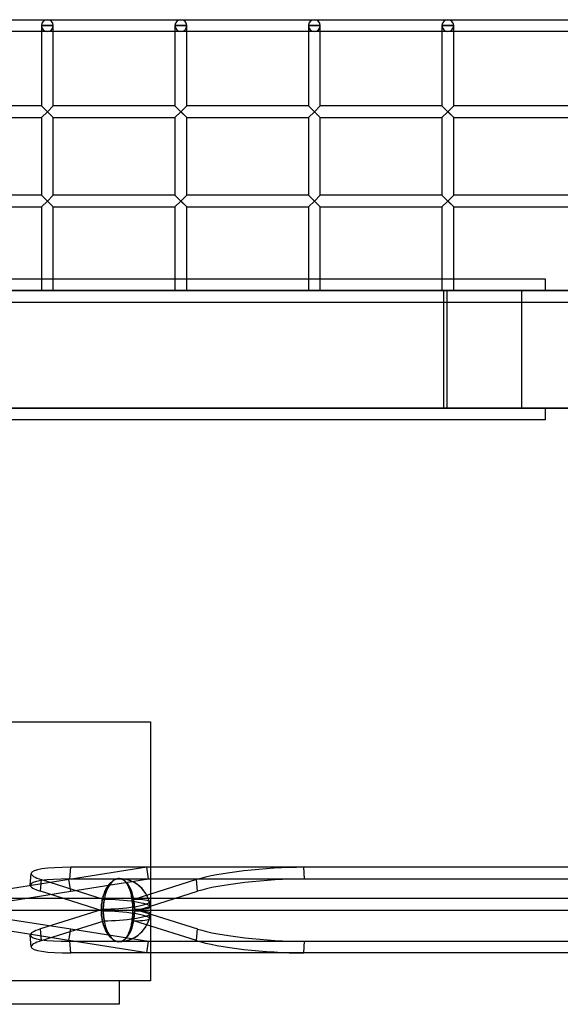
# Model space of a CAD drawing. Header units: millimetres. Extents: x -690 to 690, y -376 to 315.
# Tile 4 of 5: x 45 to 274, y -103 to 315. Entities that reach past the tile are written whole.
import ezdxf

# ---------------------------------------------------------------- set-up
doc = ezdxf.new("R2010")
doc.units = ezdxf.units.MM
doc.layers.add('MAIN-1', color=7, linetype='Continuous')
doc.layers.add('MAIN-2', color=7, linetype='Continuous')

msp = doc.modelspace()

# ---------------------------------------------------------------- linework, layer by layer
at = {"layer": 'MAIN-1'}
for p, q in [((-680, 315), (680, 315)), ((54.17, 310), (2.5, 310)), ((54.17, 312.5), (54.17, 278.4)), ((54.17, 312.5), (59.17, 312.5)), ((59.17, 278.4), (59.17, 312.5)), ((110.83, 310), (59.17, 310)), ((110.83, 312.5), (110.83, 278.4)), ((110.83, 312.5), (115.83, 312.5)), ((115.83, 278.4), (115.83, 312.5)), ((167.5, 310), (115.83, 310)), ((167.5, 312.5), (167.5, 278.4)), ((167.5, 312.5), (172.5, 312.5)), ((172.5, 278.4), (172.5, 312.5)), ((224.17, 310), (172.5, 310)), ((224.17, 312.5), (224.17, 278.4)), ((224.17, 312.5), (229.17, 312.5)), ((229.17, 278.4), (229.17, 312.5)), ((280.83, 310), (229.17, 310)), ((54.17, 278.4), (2.5, 278.4)), ((54.17, 278.4), (59.17, 273.4)), ((54.17, 278.4), (59.17, 273.4)), ((56.67, 275.9), (59.17, 278.4)), ((110.83, 278.4), (59.17, 278.4)), ((110.83, 278.4), (115.83, 273.4)), ((110.83, 278.4), (115.83, 273.4)), ((113.33, 275.9), (115.83, 278.4)), ((167.5, 278.4), (115.83, 278.4)), ((167.5, 278.4), (170, 275.9)), ((170, 275.9), (172.5, 278.4)), ((224.17, 278.4), (172.5, 278.4)), ((224.17, 278.4), (226.67, 275.9)), ((226.67, 275.9), (229.17, 278.4)), ((280.83, 278.4), (229.17, 278.4)), ((2.5, 273.4), (54.17, 273.4)), ((56.67, 275.9), (54.17, 273.4)), ((54.17, 273.4), (54.17, 240.45)), ((59.17, 240.45), (59.17, 273.4)), ((59.17, 273.4), (110.83, 273.4)), ((113.33, 275.9), (110.83, 273.4)), ((110.83, 273.4), (110.83, 240.45)), ((115.83, 240.45), (115.83, 273.4)), ((115.83, 273.4), (167.5, 273.4)), ((170, 275.9), (167.5, 273.4)), ((167.5, 273.4), (167.5, 240.45)), ((172.5, 273.4), (170, 275.9)), ((172.5, 240.45), (172.5, 273.4)), ((172.5, 273.4), (224.17, 273.4)), ((226.67, 275.9), (224.17, 273.4)), ((224.17, 273.4), (224.17, 240.45)), ((229.17, 273.4), (226.67, 275.9)), ((229.17, 240.45), (229.17, 273.4)), ((229.17, 273.4), (280.83, 273.4)), ((54.17, 240.45), (2.5, 240.45)), ((54.17, 240.45), (59.17, 235.45)), ((59.17, 240.45), (56.67, 237.95)), ((110.83, 240.45), (59.17, 240.45)), ((110.83, 240.45), (115.83, 235.45)), ((115.83, 240.45), (113.33, 237.95)), ((167.5, 240.45), (115.83, 240.45)), ((167.5, 240.45), (170, 237.95)), ((170, 237.95), (172.5, 240.45)), ((224.17, 240.45), (172.5, 240.45)), ((224.17, 240.45), (229.17, 235.45)), ((226.67, 237.95), (229.17, 240.45)), ((280.83, 240.45), (229.17, 240.45)), ((2.5, 235.45), (54.17, 235.45)), ((56.67, 237.95), (54.17, 235.45)), ((54.17, 235.45), (54.17, 200)), ((59.17, 235.45), (56.67, 237.95)), ((59.17, 200), (59.17, 235.45)), ((59.17, 235.45), (110.83, 235.45)), ((113.33, 237.95), (110.83, 235.45)), ((110.83, 235.45), (110.83, 200)), ((115.83, 235.45), (113.33, 237.95)), ((115.83, 200), (115.83, 235.45)), ((115.83, 235.45), (167.5, 235.45)), ((170, 237.95), (167.5, 235.45)), ((167.5, 235.45), (167.5, 200)), ((172.5, 235.45), (170, 237.95)), ((172.5, 200), (172.5, 235.45)), ((172.5, 235.45), (224.17, 235.45)), ((226.67, 237.95), (224.17, 235.45)), ((224.17, 235.45), (224.17, 200)), ((226.67, 237.95), (229.17, 235.45)), ((229.17, 200), (229.17, 235.45)), ((229.17, 235.45), (280.83, 235.45)), ((2.5, 205), (54.17, 205)), ((59.17, 205), (110.83, 205)), ((115.83, 205), (167.5, 205)), ((172.5, 205), (224.17, 205)), ((229.17, 205), (268, 205)), ((268, 205), (268, 200)), ((-690, 200), (690, 200))]:
    msp.add_line(p, q, dxfattribs=at)
for centre, start, end in [((56.67, 312.5), 90, 180), ((56.67, 312.5), 0, 90), ((113.33, 312.5), 90, 180), ((113.33, 312.5), 0, 90), ((170, 312.5), 90, 180), ((170, 312.5), 0, 90), ((226.67, 312.5), 90, 180), ((226.67, 312.5), 0, 90)]:
    msp.add_arc(centre, 2.5, start, end, dxfattribs=at)
at = {"layer": 'MAIN-2'}
for p, q in [((54.17, 312.5), (54.17, 312.5)), ((54.17, 312.5), (54.17, 312.5)), ((54.17, 312.5), (54.17, 312.5)), ((54.17, 312.5), (54.17, 312.5)), ((54.17, 312.5), (54.17, 312.5)), ((54.17, 312.5), (54.17, 312.5)), ((54.17, 312.5), (54.17, 312.5)), ((59.17, 312.5), (54.17, 312.5)), ((59.17, 310), (54.17, 310)), ((59.17, 312.5), (59.17, 312.5)), ((59.17, 312.5), (59.17, 312.5)), ((59.17, 312.5), (59.17, 312.5)), ((59.17, 312.5), (59.17, 312.5)), ((59.17, 312.5), (59.17, 312.5)), ((59.17, 312.5), (59.17, 312.5)), ((59.17, 312.5), (59.17, 312.5)), ((110.83, 312.5), (110.83, 312.5)), ((110.83, 312.5), (110.83, 312.5)), ((110.83, 312.5), (110.83, 312.5)), ((110.83, 312.5), (110.83, 312.5)), ((110.83, 312.5), (110.83, 312.5)), ((110.83, 312.5), (110.83, 312.5)), ((110.83, 312.5), (110.83, 312.5)), ((115.83, 312.5), (110.83, 312.5)), ((115.83, 310), (110.83, 310)), ((115.83, 312.5), (115.83, 312.5)), ((115.83, 312.5), (115.83, 312.5)), ((115.83, 312.5), (115.83, 312.5)), ((115.83, 312.5), (115.83, 312.5)), ((115.83, 312.5), (115.83, 312.5)), ((115.83, 312.5), (115.83, 312.5)), ((115.83, 312.5), (115.83, 312.5)), ((167.5, 312.5), (167.5, 312.5)), ((167.5, 312.5), (167.5, 312.5)), ((167.5, 312.5), (167.5, 312.5)), ((167.5, 312.5), (167.5, 312.5)), ((167.5, 312.5), (167.5, 312.5)), ((167.5, 312.5), (167.5, 312.5)), ((167.5, 312.5), (167.5, 312.5)), ((172.5, 312.5), (167.5, 312.5)), ((172.5, 310), (167.5, 310)), ((172.5, 312.5), (172.5, 312.5)), ((172.5, 312.5), (172.5, 312.5)), ((172.5, 312.5), (172.5, 312.5)), ((172.5, 312.5), (172.5, 312.5)), ((172.5, 312.5), (172.5, 312.5)), ((172.5, 312.5), (172.5, 312.5)), ((172.5, 312.5), (172.5, 312.5)), ((224.17, 312.5), (224.17, 312.5)), ((224.17, 312.5), (224.17, 312.5)), ((224.17, 312.5), (224.17, 312.5)), ((224.17, 312.5), (224.17, 312.5)), ((224.17, 312.5), (224.17, 312.5)), ((224.17, 312.5), (224.17, 312.5)), ((224.17, 312.5), (224.17, 312.5)), ((229.17, 312.5), (224.17, 312.5)), ((229.17, 310), (224.17, 310)), ((229.17, 312.5), (229.17, 312.5)), ((229.17, 312.5), (229.17, 312.5)), ((229.17, 312.5), (229.17, 312.5)), ((229.17, 312.5), (229.17, 312.5)), ((229.17, 312.5), (229.17, 312.5)), ((229.17, 312.5), (229.17, 312.5)), ((229.17, 312.5), (229.17, 312.5)), ((56.67, 275.9), (54.17, 278.4)), ((54.17, 278.4), (56.67, 275.9)), ((54.17, 278.4), (56.67, 275.9)), ((59.17, 278.4), (56.67, 275.9)), ((59.17, 278.4), (56.67, 275.9)), ((59.17, 278.4), (56.67, 275.9)), ((113.33, 275.9), (110.83, 278.4)), ((110.83, 278.4), (115.83, 273.4)), ((110.83, 278.4), (115.83, 273.4)), ((113.33, 275.9), (110.83, 278.4)), ((115.83, 278.4), (113.33, 275.9)), ((113.33, 275.9), (115.83, 278.4)), ((115.83, 278.4), (113.33, 275.9)), ((167.5, 278.4), (170, 275.9)), ((167.5, 278.4), (170, 275.9)), ((167.5, 278.4), (170, 275.9)), ((172.5, 278.4), (170, 275.9)), ((172.5, 278.4), (170, 275.9)), ((172.5, 278.4), (170, 275.9)), ((224.17, 278.4), (229.17, 273.4)), ((224.17, 278.4), (226.67, 275.9)), ((224.17, 278.4), (229.17, 273.4)), ((224.17, 278.4), (229.17, 273.4)), ((224.17, 278.4), (229.17, 273.4)), ((229.17, 278.4), (226.67, 275.9)), ((226.67, 275.9), (229.17, 278.4)), ((229.17, 278.4), (226.67, 275.9)), ((56.67, 275.9), (54.17, 273.4)), ((54.17, 273.4), (56.67, 275.9)), ((56.67, 275.9), (54.17, 273.4)), ((56.67, 275.9), (59.17, 273.4)), ((56.67, 275.9), (59.17, 273.4)), ((56.67, 275.9), (59.17, 273.4)), ((113.33, 275.9), (110.83, 273.4)), ((110.83, 273.4), (113.33, 275.9)), ((110.83, 273.4), (113.33, 275.9)), ((113.33, 275.9), (115.83, 273.4)), ((113.33, 275.9), (115.83, 273.4)), ((170, 275.9), (167.5, 273.4)), ((170, 275.9), (167.5, 273.4)), ((170, 275.9), (167.5, 273.4)), ((170, 275.9), (172.5, 273.4)), ((170, 275.9), (172.5, 273.4)), ((170, 275.9), (172.5, 273.4)), ((226.67, 275.9), (224.17, 273.4)), ((224.17, 273.4), (226.67, 275.9)), ((224.17, 273.4), (226.67, 275.9)), ((229.17, 273.4), (226.67, 275.9)), ((54.17, 240.45), (59.17, 235.45)), ((54.17, 240.45), (59.17, 235.45)), ((54.17, 240.45), (59.17, 235.45)), ((54.17, 240.45), (59.17, 235.45)), ((56.67, 237.95), (54.17, 240.45)), ((54.17, 240.45), (59.17, 235.45)), ((59.17, 240.45), (56.67, 237.95)), ((59.17, 240.45), (56.67, 237.95)), ((59.17, 240.45), (56.67, 237.95)), ((110.83, 240.45), (115.83, 235.45)), ((110.83, 240.45), (115.83, 235.45)), ((110.83, 240.45), (115.83, 235.45)), ((110.83, 240.45), (115.83, 235.45)), ((110.83, 240.45), (115.83, 235.45)), ((115.83, 240.45), (113.33, 237.95)), ((115.83, 240.45), (113.33, 237.95)), ((115.83, 240.45), (113.33, 237.95)), ((167.5, 240.45), (172.5, 235.45)), ((167.5, 240.45), (170, 237.95)), ((170, 237.95), (167.5, 240.45)), ((170, 237.95), (172.5, 240.45)), ((172.5, 240.45), (170, 237.95)), ((172.5, 240.45), (170, 237.95)), ((224.17, 240.45), (229.17, 235.45)), ((224.17, 240.45), (226.67, 237.95)), ((226.67, 237.95), (224.17, 240.45)), ((226.67, 237.95), (229.17, 240.45)), ((229.17, 240.45), (226.67, 237.95)), ((229.17, 240.45), (226.67, 237.95)), ((56.67, 237.95), (54.17, 235.45)), ((54.17, 235.45), (56.67, 237.95)), ((54.17, 235.45), (56.67, 237.95)), ((113.33, 237.95), (110.83, 235.45)), ((110.83, 235.45), (113.33, 237.95)), ((110.83, 235.45), (113.33, 237.95)), ((115.83, 235.45), (113.33, 237.95)), ((170, 237.95), (167.5, 235.45)), ((167.5, 235.45), (170, 237.95)), ((167.5, 235.45), (170, 237.95)), ((170, 237.95), (172.5, 235.45)), ((170, 237.95), (172.5, 235.45)), ((170, 237.95), (172.5, 235.45)), ((226.67, 237.95), (224.17, 235.45)), ((224.17, 235.45), (226.67, 237.95)), ((226.67, 237.95), (224.17, 235.45)), ((226.67, 237.95), (229.17, 235.45)), ((226.67, 237.95), (229.17, 235.45)), ((226.67, 237.95), (229.17, 235.45)), ((54.17, 205), (59.17, 205)), ((110.83, 205), (115.83, 205)), ((167.5, 205), (172.5, 205)), ((224.17, 205), (229.17, 205)), ((553.12, 199.99), (-133.13, 199.99)), ((224.87, 199.99), (224.87, 150)), ((226.27, 199.99), (226.27, 150)), ((258, 200), (258, 150)), ((-685, 195), (685, 195)), ((224.87, 150), (-91.1, 150)), ((-88.69, 149.97), (531.21, 149.97)), ((-67.16, 150), (268, 150)), ((251.59, 150), (224.87, 150)), ((251.59, 149.97), (251.59, 150)), ((258.45, 149.97), (251.59, 149.97)), ((258.45, 150), (258.45, 149.97)), ((614.55, 149.97), (258.45, 149.97)), ((268, 150), (268, 145)), ((268, 145), (-268, 145)), ((-100.5, 16.8), (100.5, 16.8)), ((100.5, 16.8), (100.5, -93.2)), ((98.87, -45.01), (-99.65, -76.45)), ((66.23, -49.95), (66.62, -45.01)), ((519.86, -45.01), (66.62, -45.01)), ((98.87, -45.01), (98.87, -45.01)), ((99.65, -49.95), (98.87, -45.01)), ((618.73, -45.01), (165.49, -45.01)), ((165.88, -49.95), (165.49, -45.01)), ((-98.87, -81.39), (99.65, -49.95)), ((49.38, -52.54), (49.77, -47.6)), ((66.23, -49.95), (519.47, -49.95)), ((85.44, -50.17), (85.11, -50.33)), ((85.19, -50.29), (85.51, -50.14)), ((85.77, -50.03), (85.44, -50.17)), ((85.51, -50.14), (85.82, -50.01)), ((86.09, -49.93), (85.77, -50.03)), ((85.82, -50.01), (86.14, -49.92)), ((86.42, -49.86), (86.09, -49.93)), ((86.14, -49.92), (86.44, -49.85)), ((86.73, -49.81), (86.42, -49.86)), ((86.44, -49.85), (86.74, -49.81)), ((87.04, -49.8), (86.73, -49.81)), ((86.74, -49.81), (87.04, -49.8)), ((87.04, -49.8), (87.34, -49.81)), ((87.32, -49.81), (87.04, -49.8)), ((87.62, -49.85), (87.32, -49.81)), ((87.34, -49.81), (87.64, -49.86)), ((87.91, -49.92), (87.62, -49.85)), ((87.64, -49.86), (87.95, -49.93)), ((88.2, -50.01), (87.91, -49.92)), ((87.95, -49.93), (88.25, -50.03)), ((88.49, -50.14), (88.2, -50.01)), ((88.25, -50.03), (88.55, -50.17)), ((88.77, -50.29), (88.49, -50.14)), ((88.55, -50.17), (88.84, -50.33)), ((99.65, -49.95), (99.65, -49.95)), ((165.88, -49.95), (619.12, -49.95)), ((53.76, -55.19), (54.15, -50.25)), ((54.15, -50.25), (80.74, -58.67)), ((66.57, -55.19), (65.78, -50.25)), ((81.58, -54.34), (81.35, -54.8)), ((81.54, -54.42), (81.76, -53.99)), ((81.82, -53.89), (81.58, -54.34)), ((81.76, -53.99), (82.01, -53.57)), ((82.08, -53.45), (81.82, -53.89)), ((82.01, -53.57), (82.27, -53.15)), ((82.36, -53.01), (82.08, -53.45)), ((82.27, -53.15), (82.55, -52.75)), ((82.65, -52.6), (82.36, -53.01)), ((82.55, -52.75), (82.83, -52.37)), ((82.94, -52.22), (82.65, -52.6)), ((82.83, -52.37), (83.11, -52.02)), ((83.24, -51.87), (82.94, -52.22)), ((83.11, -52.02), (83.39, -51.7)), ((83.53, -51.56), (83.24, -51.87)), ((83.39, -51.7), (83.67, -51.42)), ((83.83, -51.27), (83.53, -51.56)), ((83.67, -51.42), (83.96, -51.15)), ((84.14, -51), (83.83, -51.27)), ((83.96, -51.15), (84.26, -50.9)), ((84.45, -50.75), (84.14, -51)), ((84.26, -50.9), (84.56, -50.67)), ((84.78, -50.53), (84.45, -50.75)), ((84.56, -50.67), (84.88, -50.47)), ((85.11, -50.33), (84.78, -50.53)), ((84.88, -50.47), (85.19, -50.29)), ((89.05, -50.47), (88.77, -50.29)), ((88.84, -50.33), (89.13, -50.53)), ((89.31, -50.67), (89.05, -50.47)), ((89.13, -50.53), (89.41, -50.75)), ((89.57, -50.9), (89.31, -50.67)), ((89.41, -50.75), (89.67, -51)), ((89.82, -51.15), (89.57, -50.9)), ((89.67, -51), (89.92, -51.27)), ((90.05, -51.42), (89.82, -51.15)), ((89.92, -51.27), (90.16, -51.56)), ((90.27, -51.7), (90.05, -51.42)), ((90.16, -51.56), (90.39, -51.87)), ((90.49, -52.02), (90.27, -51.7)), ((90.39, -51.87), (90.62, -52.22)), ((90.71, -52.37), (90.49, -52.02)), ((90.62, -52.22), (90.84, -52.6)), ((90.92, -52.75), (90.71, -52.37)), ((90.84, -52.6), (91.06, -53.01)), ((91.12, -53.15), (90.92, -52.75)), ((91.06, -53.01), (91.26, -53.45)), ((91.31, -53.57), (91.12, -53.15)), ((91.26, -53.45), (91.45, -53.89)), ((91.49, -53.99), (91.31, -53.57)), ((91.45, -53.89), (91.62, -54.34)), ((91.65, -54.42), (91.49, -53.99)), ((91.62, -54.34), (91.78, -54.8)), ((119.94, -50.25), (93.35, -58.67)), ((120.33, -55.19), (119.94, -50.25)), ((484, -58.2), (-685, -58.2)), ((80.35, -63.61), (53.76, -55.19)), ((79.97, -59.1), (80.09, -58.52)), ((80.21, -58.02), (80.07, -58.61)), ((80.09, -58.52), (80.23, -57.95)), ((80.37, -57.44), (80.21, -58.02)), ((80.23, -57.95), (80.38, -57.4)), ((80.54, -56.87), (80.37, -57.44)), ((80.38, -57.4), (80.54, -56.86)), ((80.72, -56.32), (80.54, -56.87)), ((80.54, -56.86), (80.72, -56.33)), ((80.92, -55.8), (80.72, -56.32)), ((80.72, -56.33), (80.91, -55.83)), ((80.91, -55.83), (81.11, -55.34)), ((81.13, -55.29), (80.92, -55.8)), ((81.11, -55.34), (81.32, -54.87)), ((81.35, -54.8), (81.13, -55.29)), ((81.32, -54.87), (81.54, -54.42)), ((91.8, -54.87), (91.65, -54.42)), ((91.78, -54.8), (91.93, -55.29)), ((91.95, -55.34), (91.8, -54.87)), ((91.93, -55.29), (92.07, -55.8)), ((92.08, -55.83), (91.95, -55.34)), ((92.07, -55.8), (92.21, -56.32)), ((92.21, -56.33), (92.08, -55.83)), ((92.21, -56.32), (92.33, -56.87)), ((92.33, -56.86), (92.21, -56.33)), ((92.44, -57.4), (92.33, -56.86)), ((92.33, -56.87), (92.44, -57.44)), ((92.53, -57.95), (92.44, -57.4)), ((92.44, -57.44), (92.55, -58.02)), ((92.62, -58.52), (92.53, -57.95)), ((92.55, -58.02), (92.64, -58.61)), ((92.7, -59.1), (92.62, -58.52)), ((93.74, -63.61), (120.33, -55.19)), ((79.58, -62.62), (79.61, -62.04)), ((79.6, -62.29), (79.58, -62.9)), ((79.58, -63.2), (79.58, -62.62)), ((79.63, -61.68), (79.6, -62.29)), ((79.61, -62.04), (79.65, -61.45)), ((79.68, -61.06), (79.63, -61.68)), ((79.65, -61.45), (79.7, -60.86)), ((79.75, -60.44), (79.68, -61.06)), ((79.7, -60.86), (79.78, -60.27)), ((79.84, -59.83), (79.75, -60.44)), ((79.78, -60.27), (79.86, -59.68)), ((79.95, -59.22), (79.84, -59.83)), ((79.86, -59.68), (79.97, -59.1)), ((80.07, -58.61), (79.95, -59.22)), ((92.64, -58.61), (92.71, -59.22)), ((92.77, -59.68), (92.7, -59.1)), ((92.71, -59.22), (92.78, -59.83)), ((92.82, -60.27), (92.77, -59.68)), ((92.78, -59.83), (92.84, -60.44)), ((92.87, -60.86), (92.82, -60.27)), ((92.84, -60.44), (92.88, -61.06)), ((92.9, -61.45), (92.87, -60.86)), ((92.88, -61.06), (92.91, -61.68)), ((92.93, -62.04), (92.9, -61.45)), ((92.91, -61.68), (92.94, -62.29)), ((92.94, -62.62), (92.93, -62.04)), ((92.94, -62.29), (92.95, -62.9)), ((92.95, -63.2), (92.94, -62.62)), ((-685, -63.2), (484, -63.2)), ((13.39, -62.79), (66.57, -71.21)), ((80.35, -62.79), (53.76, -71.21)), ((79.58, -62.9), (79.58, -63.5)), ((79.58, -63.78), (79.58, -63.2)), ((79.58, -63.5), (79.6, -64.11)), ((79.61, -64.36), (79.58, -63.78)), ((79.6, -64.11), (79.63, -64.72)), ((79.65, -64.95), (79.61, -64.36)), ((79.63, -64.72), (79.68, -65.34)), ((79.7, -65.54), (79.65, -64.95)), ((79.68, -65.34), (79.75, -65.96)), ((79.78, -66.13), (79.7, -65.54)), ((79.75, -65.96), (79.84, -66.57)), ((79.86, -66.72), (79.78, -66.13)), ((79.84, -66.57), (79.95, -67.18)), ((79.97, -67.3), (79.86, -66.72)), ((92.7, -67.3), (92.77, -66.72)), ((92.78, -66.57), (92.71, -67.18)), ((92.77, -66.72), (92.82, -66.13)), ((92.84, -65.96), (92.78, -66.57)), ((92.82, -66.13), (92.87, -65.54)), ((92.88, -65.34), (92.84, -65.96)), ((92.87, -65.54), (92.9, -64.95)), ((92.91, -64.72), (92.88, -65.34)), ((92.9, -64.95), (92.93, -64.36)), ((92.94, -64.11), (92.91, -64.72)), ((92.93, -64.36), (92.94, -63.78)), ((92.94, -63.78), (92.95, -63.2)), ((92.95, -63.5), (92.94, -64.11)), ((92.95, -62.9), (92.95, -63.5)), ((93.74, -62.79), (120.33, -71.21)), ((65.78, -76.15), (12.61, -67.73)), ((54.15, -76.15), (80.74, -67.73)), ((79.95, -67.18), (80.07, -67.79)), ((80.09, -67.88), (79.97, -67.3)), ((80.07, -67.79), (80.21, -68.38)), ((80.23, -68.45), (80.09, -67.88)), ((80.21, -68.38), (80.37, -68.96)), ((80.38, -69), (80.23, -68.45)), ((80.37, -68.96), (80.54, -69.53)), ((80.54, -69.54), (80.38, -69)), ((80.54, -69.53), (80.72, -70.08)), ((80.72, -70.07), (80.54, -69.54)), ((80.91, -70.57), (80.72, -70.07)), ((80.72, -70.08), (80.92, -70.6)), ((81.11, -71.06), (80.91, -70.57)), ((80.92, -70.6), (81.13, -71.11)), ((81.32, -71.53), (81.11, -71.06)), ((91.8, -71.53), (91.95, -71.06)), ((92.07, -70.6), (91.93, -71.11)), ((91.95, -71.06), (92.08, -70.57)), ((92.21, -70.08), (92.07, -70.6)), ((92.08, -70.57), (92.21, -70.07)), ((92.33, -69.53), (92.21, -70.08)), ((92.21, -70.07), (92.33, -69.54)), ((92.44, -68.96), (92.33, -69.53)), ((92.33, -69.54), (92.44, -69)), ((92.55, -68.38), (92.44, -68.96)), ((92.44, -69), (92.53, -68.45)), ((92.53, -68.45), (92.62, -67.88)), ((92.64, -67.79), (92.55, -68.38)), ((92.62, -67.88), (92.7, -67.3)), ((92.71, -67.18), (92.64, -67.79)), ((119.94, -76.15), (93.35, -67.73)), ((49.77, -78.8), (49.38, -73.86)), ((54.15, -76.15), (53.76, -71.21)), ((65.78, -76.15), (66.57, -71.21)), ((66.57, -71.21), (99.65, -76.45)), ((81.13, -71.11), (81.35, -71.6)), ((81.54, -71.98), (81.32, -71.53)), ((81.35, -71.6), (81.58, -72.06)), ((81.76, -72.41), (81.54, -71.98)), ((81.58, -72.06), (81.82, -72.51)), ((82.01, -72.83), (81.76, -72.41)), ((81.82, -72.51), (82.08, -72.95)), ((82.27, -73.25), (82.01, -72.83)), ((82.08, -72.95), (82.36, -73.39)), ((82.55, -73.65), (82.27, -73.25)), ((82.36, -73.39), (82.65, -73.8)), ((82.83, -74.03), (82.55, -73.65)), ((82.65, -73.8), (82.94, -74.18)), ((83.11, -74.38), (82.83, -74.03)), ((82.94, -74.18), (83.24, -74.53)), ((83.39, -74.7), (83.11, -74.38)), ((83.24, -74.53), (83.53, -74.84)), ((83.67, -74.98), (83.39, -74.7)), ((83.53, -74.84), (83.83, -75.13)), ((83.96, -75.25), (83.67, -74.98)), ((83.83, -75.13), (84.14, -75.4)), ((84.26, -75.5), (83.96, -75.25)), ((89.57, -75.5), (89.82, -75.25)), ((89.92, -75.13), (89.67, -75.4)), ((89.82, -75.25), (90.05, -74.98)), ((90.16, -74.84), (89.92, -75.13)), ((90.05, -74.98), (90.27, -74.7)), ((90.39, -74.53), (90.16, -74.84)), ((90.27, -74.7), (90.49, -74.38)), ((90.62, -74.18), (90.39, -74.53)), ((90.49, -74.38), (90.71, -74.03)), ((90.84, -73.8), (90.62, -74.18)), ((90.71, -74.03), (90.92, -73.65)), ((91.06, -73.39), (90.84, -73.8)), ((90.92, -73.65), (91.12, -73.25)), ((91.26, -72.95), (91.06, -73.39)), ((91.12, -73.25), (91.31, -72.83)), ((91.45, -72.51), (91.26, -72.95)), ((91.31, -72.83), (91.49, -72.41)), ((91.62, -72.06), (91.45, -72.51)), ((91.49, -72.41), (91.65, -71.98)), ((91.78, -71.6), (91.62, -72.06)), ((91.65, -71.98), (91.8, -71.53)), ((91.93, -71.11), (91.78, -71.6)), ((119.94, -76.15), (120.33, -71.21)), ((98.87, -81.39), (65.78, -76.15)), ((66.23, -76.45), (519.47, -76.45)), ((66.62, -81.39), (66.23, -76.45)), ((84.14, -75.4), (84.45, -75.65)), ((84.56, -75.73), (84.26, -75.5)), ((84.45, -75.65), (84.78, -75.87)), ((84.88, -75.93), (84.56, -75.73)), ((84.78, -75.87), (85.11, -76.07)), ((85.19, -76.11), (84.88, -75.93)), ((85.11, -76.07), (85.44, -76.23)), ((85.51, -76.26), (85.19, -76.11)), ((85.44, -76.23), (85.77, -76.37)), ((85.82, -76.39), (85.51, -76.26)), ((85.77, -76.37), (86.09, -76.47)), ((86.14, -76.48), (85.82, -76.39)), ((86.09, -76.47), (86.42, -76.54)), ((86.44, -76.55), (86.14, -76.48)), ((86.42, -76.54), (86.73, -76.59)), ((86.74, -76.59), (86.44, -76.55)), ((86.73, -76.59), (87.04, -76.6)), ((87.04, -76.6), (86.74, -76.59)), ((87.34, -76.59), (87.04, -76.6)), ((87.04, -76.6), (87.32, -76.59)), ((87.32, -76.59), (87.62, -76.55)), ((87.64, -76.54), (87.34, -76.59)), ((87.62, -76.55), (87.91, -76.48)), ((87.95, -76.47), (87.64, -76.54)), ((87.91, -76.48), (88.2, -76.39)), ((88.25, -76.37), (87.95, -76.47)), ((88.2, -76.39), (88.49, -76.26)), ((88.55, -76.23), (88.25, -76.37)), ((88.49, -76.26), (88.77, -76.11)), ((88.84, -76.07), (88.55, -76.23)), ((88.77, -76.11), (89.05, -75.93)), ((89.13, -75.87), (88.84, -76.07)), ((89.05, -75.93), (89.31, -75.73)), ((89.41, -75.65), (89.13, -75.87)), ((89.31, -75.73), (89.57, -75.5)), ((89.67, -75.4), (89.41, -75.65)), ((98.87, -81.39), (99.65, -76.45)), ((99.65, -76.45), (99.65, -76.45)), ((165.49, -81.39), (165.88, -76.45)), ((165.88, -76.45), (619.12, -76.45)), ((519.86, -81.39), (66.62, -81.39)), ((98.87, -81.39), (98.87, -81.39)), ((618.73, -81.39), (165.49, -81.39)), ((100.5, -93.2), (-100.5, -93.2)), ((87.1, -93.2), (87.1, -103.2)), ((87.1, -103.2), (-87.1, -103.2))]:
    msp.add_line(p, q, dxfattribs=at)
for start, end in [(15.3818, 90), (6.326, 90), (270, 353.674), (270, 344.6182)]:
    msp.add_arc((87.04, -63.2), 13.4, start, end, dxfattribs=at)
for centre, major_axis, ratio, start_param, end_param in [((56.67, 312.5), (2.5, 0), 1, 3.141593, 6.283185), ((113.33, 312.5), (2.5, 0), 1, 3.141593, 6.283185), ((170, 312.5), (2.5, 0), 1, 3.141593, 6.283185), ((226.67, 312.5), (2.5, 0), 1, 3.141593, 6.283185), ((83.16, -50.25), (33.4, -2.64), 0.135476, 2.099776, 3.141584), ((148.95, -50.25), (33.4, 2.64), 0.135476, 1.041817, 2.612613), ((82.77, -55.19), (-33.4, 2.64), 0.135476, -1.041817, -0.000008), ((83.16, -50.25), (33.4, -2.64), 0.135476, 3.141584, 3.670572), ((87.04, -63.2), (0, 13.4), 0.5, 0, 3.141593), ((87.04, -63.2), (0, 13.4), 0.5, 0, 3.141593), ((87.04, -63.2), (0, 13.4), 0.5, -3.141593, 0), ((87.04, -63.2), (0, 13.4), 0.5, 3.141593, 6.283185), ((149.34, -55.19), (-33.4, -2.64), 0.135476, -2.099776, -0.52898), ((82.77, -55.19), (-33.4, 2.64), 0.135476, -0.000008, 0.52898), ((87.04, -63.2), (0, -13.4), 0.5, -1.915543, -1.540209), ((86.84, -60.73), (-13.12, -1.04), 0.135476, 1.042576, 3.165986), ((87.23, -60.73), (-13.12, 1.04), 0.135476, -3.113475, -1.042576), ((87.04, -63.2), (0, -13.4), 0.5, 1.540209, 1.915543), ((86.84, -60.73), (-13.12, -1.04), 0.135476, -3.117199, -2.100535), ((87.23, -60.73), (-13.12, 1.04), 0.135476, 2.100535, 3.16971), ((87.04, -63.2), (0, -13.4), 0.5, -1.601384, -1.22605), ((86.84, -65.67), (13.12, -1.04), 0.135476, -0.024394, 2.099016), ((87.23, -65.67), (13.12, 1.04), 0.135476, -2.099016, -0.028117), ((87.04, -63.2), (0, -13.4), 0.5, 1.22605, 1.601384), ((86.84, -65.67), (13.12, -1.04), 0.135476, -1.041057, -0.024394), ((87.23, -65.67), (13.12, 1.04), 0.135476, -0.028117, 1.041057), ((82.77, -71.21), (33.4, 2.64), 0.135476, 2.612613, 3.141601), ((82.77, -71.21), (33.4, 2.64), 0.135476, -3.141584, -2.099776), ((149.34, -71.21), (33.4, -2.64), 0.135476, -2.612613, -1.041817), ((83.16, -76.15), (-33.4, -2.64), 0.135476, -0.52898, 0.000008), ((83.16, -76.15), (-33.4, -2.64), 0.135476, 0.000008, 1.041817), ((148.95, -76.15), (-33.4, 2.64), 0.135476, 0.52898, 2.099776)]:
    msp.add_ellipse(centre, major_axis=major_axis, ratio=ratio, start_param=start_param, end_param=end_param, dxfattribs=at)

doc.saveas('drawing.dxf')
